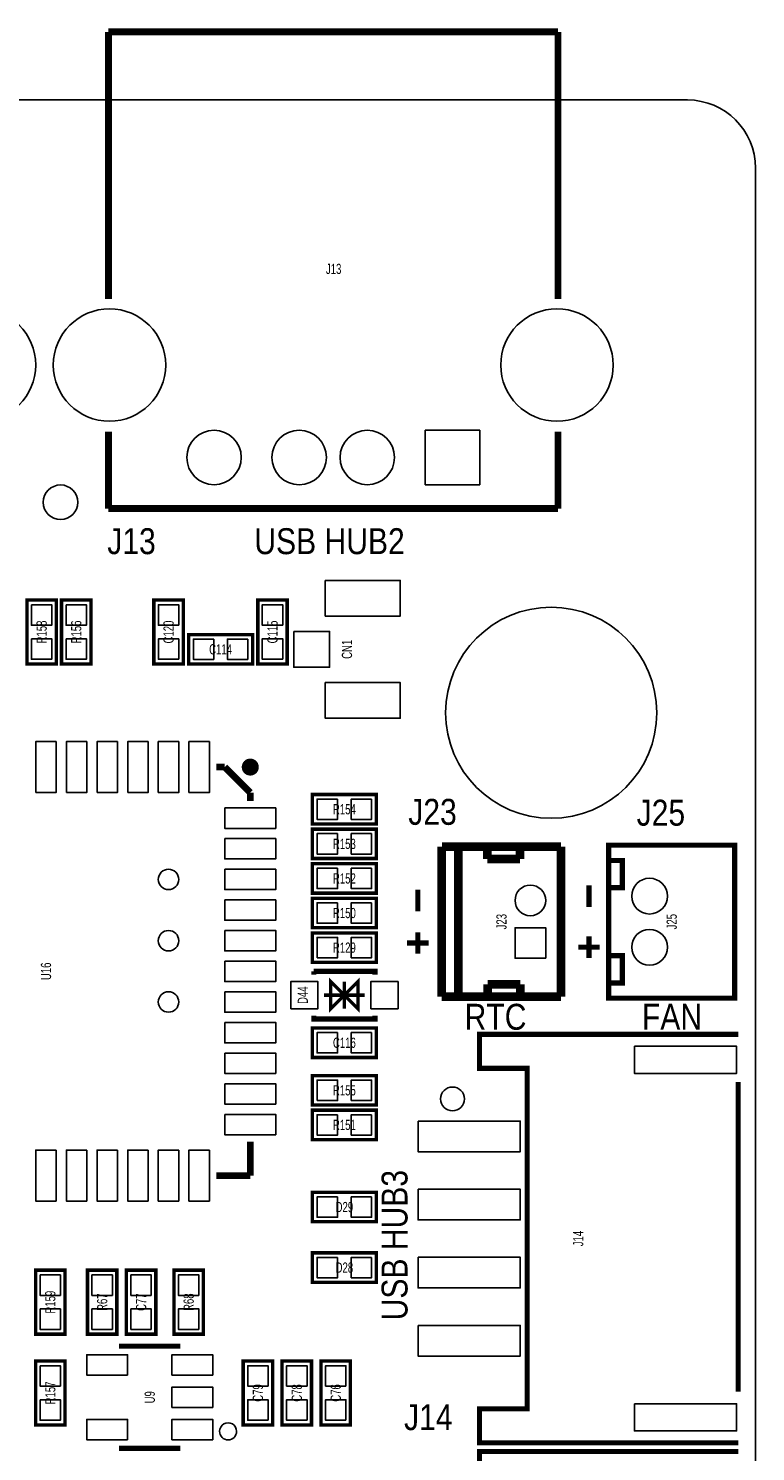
# Model space of a CAD drawing. Extents: x -1 to 129, y 0 to 82.
# Tile 7 of 7: x 108 to 129, y 39 to 81. Entities that reach past the tile are written whole.
import ezdxf
from ezdxf.enums import TextEntityAlignment as Align

# ---------------------------------------------------------------- set-up
doc = ezdxf.new("R2010")
doc.units = 0
for name, color, linetype in [('BG_OUTLINE', 3, 'CONTINUOUS'), ('BG_SILKSCREEN_TOP', 7, 'CONTINUOUS'), ('PG_SILKSCREEN_TOP', 253, 'CONTINUOUS'), ('PIN_TOP', 92, 'CONTINUOUS'), ('RD_SILKSCREEN_TOP', 7, 'CONTINUOUS')]:
    doc.layers.add(name, color=color, linetype=linetype)

msp = doc.modelspace()

# ---------------------------------------------------------------- linework, layer by layer
at = {"layer": 'BG_OUTLINE'}
msp.add_lwpolyline([(1.999996, 78.999994), (24.356873, 78.999994), (24.356873, 70.199987), (38.35687, 70.199987), (38.35687, 78.999994), (127.499999, 78.999994, -0.414213), (129.499995, 76.999998), (129.499995, 1.999996, -0.414212), (127.499999, 0), (1.999996, 0, -0.414212), (0, 1.999996), (0, 76.999998, -0.414213)], format="xyb", close=True, dxfattribs=at)
msp.add_lwpolyline([(38.35687, 78.999994), (127.499999, 78.999994, -0.414213), (129.499995, 76.999998), (129.499995, 1.999996)], format="xyb", dxfattribs=at)
at = {"layer": 'BG_SILKSCREEN_TOP', "const_width": 0.1524}
for points in [[(119.585994, 55.170603), (119.585994, 55.805603)], [(124.610089, 55.296587), (124.610089, 55.931587)], [(119.585994, 53.920415), (119.585994, 54.555415)], [(124.610089, 53.796413), (124.610089, 54.431413)], [(119.268494, 54.237915), (119.903494, 54.237915)], [(124.292589, 54.113913), (124.927589, 54.113913)]]:
    msp.add_lwpolyline(points, dxfattribs=at)
at = {"layer": 'PG_SILKSCREEN_TOP'}
for points, const_width in [([(110.499906, 81.000092), (110.499906, 73.151009)], 0.199898), ([(123.700286, 81.000092), (110.499906, 81.000092)], 0.199898), ([(123.700286, 81.000092), (123.700286, 73.151009)], 0.199898), ([(110.499906, 69.255996), (110.499906, 66.999891)], 0.199898), ([(123.700286, 69.255996), (123.700286, 66.999891)], 0.199898), ([(123.700286, 66.999891), (110.499906, 66.999891)], 0.199898), ([(108.968794, 64.3128), (108.968794, 62.4332), (108.105194, 62.4332), (108.105194, 64.3128), (108.968794, 64.3128)], 0.1016), ([(109.984794, 64.3128), (109.984794, 62.4332), (109.121194, 62.4332), (109.121194, 64.3128), (109.984794, 64.3128)], 0.1016), ([(111.832136, 62.432184), (111.832136, 64.311784), (112.695736, 64.311784), (112.695736, 62.432184), (111.832136, 62.432184)], 0.1016), ([(114.8842, 62.4332), (114.8842, 64.3128), (115.7478, 64.3128), (115.7478, 62.4332), (114.8842, 62.4332)], 0.1016), ([(114.7318, 62.4332), (112.8522, 62.4332), (112.8522, 63.2968), (114.7318, 63.2968), (114.7318, 62.4332)], 0.1016), ([(113.913895, 59.405037), (113.663984, 59.405037)], 0.199898), ([(114.663982, 58.65495), (113.913895, 59.405037)], 0.199898), ([(114.663982, 58.405039), (114.663982, 58.65495)], 0.199898), ([(118.366794, 57.7342), (116.487194, 57.7342), (116.487194, 58.5978), (118.366794, 58.5978), (118.366794, 57.7342)], 0.1016), ([(118.366794, 56.7182), (116.487194, 56.7182), (116.487194, 57.5818), (118.366794, 57.5818), (118.366794, 56.7182)], 0.1016), ([(120.288101, 52.663115), (120.288101, 57.063107)], 0.254), ([(120.290082, 57.065901), (123.789999, 57.065901)], 0.254), ([(120.777305, 52.663115), (120.777483, 57.063107)], 0.254), ([(121.6279, 56.703011), (121.6279, 57.063716)], 0.254), ([(122.587487, 56.702706), (122.587995, 57.023)], 0.254), ([(123.787891, 52.663115), (123.787891, 57.063107)], 0.254), ([(125.188193, 52.614093), (125.188193, 57.113907), (128.888185, 57.113907), (128.888185, 52.614093), (125.188193, 52.614093)], 0.150089), ([(118.366794, 55.7022), (116.487194, 55.7022), (116.487194, 56.5658), (118.366794, 56.5658), (118.366794, 55.7022)], 0.1016), ([(122.587487, 56.702706), (121.6279, 56.703011)], 0.254), ([(125.188193, 56.664098), (125.587989, 56.664098), (125.587989, 55.863998), (125.188193, 55.863998)], 0.150089), ([(118.366794, 54.6862), (116.487194, 54.6862), (116.487194, 55.5498), (118.366794, 55.5498), (118.366794, 54.6862)], 0.1016), ([(116.487194, 54.5338), (118.366794, 54.5338), (118.366794, 53.6702), (116.487194, 53.6702), (116.487194, 54.5338)], 0.1016), ([(125.188193, 53.063902), (125.587989, 53.063902), (125.587989, 53.864002), (125.188193, 53.864002)], 0.150089), ([(116.526996, 53.404999), (118.326992, 53.404999), (118.326992, 53.304999)], 0.150012), ([(116.526996, 53.404999), (116.526996, 53.304999)], 0.150012), ([(117.426994, 52.705), (117.026995, 52.305001), (117.026995, 53.104999), (117.426994, 52.705), (117.826993, 53.104999), (117.826993, 52.305001), (117.426994, 52.705)], 0.1), ([(117.426994, 52.305001), (117.426994, 53.104999)], 0.1), ([(121.638289, 53.022805), (122.597901, 53.023008)], 0.254), ([(121.638289, 52.662099), (121.638289, 53.022805)], 0.254), ([(122.598383, 52.702714), (122.597901, 53.023008)], 0.254), ([(116.826995, 52.705), (118.026993, 52.705)], 0.1), ([(123.787891, 52.663115), (120.288101, 52.663115)], 0.254), ([(116.526996, 52.105001), (116.526996, 52.005001), (118.326992, 52.005001), (118.326992, 52.105001)], 0.150012), ([(118.366794, 50.8762), (116.487194, 50.8762), (116.487194, 51.7398), (118.366794, 51.7398), (118.366794, 50.8762)], 0.1016), ([(128.992122, 51.555904), (121.392112, 51.555904), (121.392112, 50.555906), (122.792109, 50.555906), (122.792109, 40.555901), (121.392112, 40.555901), (121.392112, 39.555903), (128.992122, 39.555903)], 0.150012), ([(116.487194, 50.3428), (118.366794, 50.3428), (118.366794, 49.4792), (116.487194, 49.4792), (116.487194, 50.3428)], 0.1016), ([(128.992122, 50.155907), (128.992122, 41.0559)], 0.150012), ([(118.366794, 48.4632), (116.487194, 48.4632), (116.487194, 49.3268), (118.366794, 49.3268), (118.366794, 48.4632)], 0.1016), ([(114.663982, 47.405061), (114.663982, 48.405059)], 0.199898), ([(113.663984, 47.405061), (114.663982, 47.405061)], 0.199898), ([(118.366794, 46.0502), (116.487194, 46.0502), (116.487194, 46.9138), (118.366794, 46.9138), (118.366794, 46.0502)], 0.1016), ([(118.366794, 44.2722), (116.487194, 44.2722), (116.487194, 45.1358), (118.366794, 45.1358), (118.366794, 44.2722)], 0.1016), ([(109.222794, 44.6278), (109.222794, 42.7482), (108.359194, 42.7482), (108.359194, 44.6278), (109.222794, 44.6278)], 0.1016), ([(110.746794, 44.6278), (110.746794, 42.7482), (109.883194, 42.7482), (109.883194, 44.6278), (110.746794, 44.6278)], 0.1016), ([(111.026194, 42.7482), (111.026194, 44.6278), (111.889794, 44.6278), (111.889794, 42.7482), (111.026194, 42.7482)], 0.1016), ([(112.423194, 42.7482), (112.423194, 44.6278), (113.286794, 44.6278), (113.286794, 42.7482), (112.423194, 42.7482)], 0.1016), ([(110.811996, 42.393997), (112.611992, 42.393997)], 0.150012), ([(109.222794, 41.9608), (109.222794, 40.0812), (108.359194, 40.0812), (108.359194, 41.9608), (109.222794, 41.9608)], 0.1016), ([(114.455194, 40.0812), (114.455194, 41.9608), (115.318794, 41.9608), (115.318794, 40.0812), (114.455194, 40.0812)], 0.1016), ([(115.598194, 40.0812), (115.598194, 41.9608), (116.461794, 41.9608), (116.461794, 40.0812), (115.598194, 40.0812)], 0.1016), ([(116.741194, 40.0812), (116.741194, 41.9608), (117.604794, 41.9608), (117.604794, 40.0812), (116.741194, 40.0812)], 0.1016), ([(112.611992, 39.394003), (110.811996, 39.394003)], 0.150012), ([(128.992122, 39.301903), (121.392112, 39.301903), (121.392112, 38.301905), (122.792109, 38.301905), (122.792109, 28.301899), (121.392112, 28.301899), (121.392112, 27.301901), (128.992122, 27.301901)], 0.150012)]:
    msp.add_lwpolyline(points, dxfattribs=dict(at, const_width=const_width))
at = {"layer": 'PG_SILKSCREEN_TOP', "const_width": 0.249911}
msp.add_lwpolyline([(114.788975, 59.405037, 1), (114.538989, 59.405037, 1), (114.788975, 59.405037)], format="xyb", dxfattribs=at)
at = {"layer": 'PG_SILKSCREEN_TOP'}
for points in [[(120.952006, 49.657, 1), (120.251989, 49.656983, 1)], [(114.261976, 39.894002, 1), (113.762012, 39.893998, 1)]]:
    msp.add_lwpolyline(points, format="xyb", close=True, dxfattribs=at)
at = {"layer": 'PIN_TOP'}
for points in [[(121.400138, 69.299938), (121.400138, 67.700042), (119.800243, 67.700042), (119.800243, 69.299938)], [(116.865248, 64.889088), (119.065142, 64.889088), (119.065142, 63.839077), (116.865248, 63.839077)], [(108.237299, 64.172592), (108.836689, 64.172592), (108.836689, 63.573203), (108.237299, 63.573203)], [(109.253299, 64.172592), (109.852689, 64.172592), (109.852689, 63.573203), (109.253299, 63.573203)], [(112.563631, 63.572187), (111.964241, 63.572187), (111.964241, 64.171576), (112.563631, 64.171576)], [(115.615695, 63.573203), (115.016305, 63.573203), (115.016305, 64.172592), (115.615695, 64.172592)], [(108.237299, 63.172797), (108.836689, 63.172797), (108.836689, 62.573408), (108.237299, 62.573408)], [(109.253299, 63.172797), (109.852689, 63.172797), (109.852689, 62.573408), (109.253299, 62.573408)], [(112.563631, 62.572392), (111.964241, 62.572392), (111.964241, 63.171781), (112.563631, 63.171781)], [(113.591797, 63.164695), (113.591797, 62.565305), (112.992408, 62.565305), (112.992408, 63.164695)], [(114.591592, 63.164695), (114.591592, 62.565305), (113.992203, 62.565305), (113.992203, 63.164695)], [(115.615695, 62.573408), (115.016305, 62.573408), (115.016305, 63.172797), (115.615695, 63.172797)], [(115.940091, 63.388989), (116.990101, 63.388989), (116.990101, 62.338979), (115.940091, 62.338979)], [(116.865248, 61.888891), (119.065142, 61.888891), (119.065142, 60.83888), (116.865248, 60.83888)], [(108.364045, 58.654975), (108.364045, 60.155074), (108.963943, 60.155074), (108.963943, 58.654975)], [(109.263942, 58.654975), (109.263942, 60.155074), (109.863839, 60.155074), (109.863839, 58.654975)], [(110.164143, 58.654975), (110.164143, 60.155074), (110.764041, 60.155074), (110.764041, 58.654975)], [(111.06404, 58.654975), (111.06404, 60.155074), (111.663937, 60.155074), (111.663937, 58.654975)], [(111.963937, 58.654975), (111.963937, 60.155074), (112.563834, 60.155074), (112.563834, 58.654975)], [(112.864138, 58.654975), (112.864138, 60.155074), (113.464035, 60.155074), (113.464035, 58.654975)], [(113.913933, 58.205091), (115.414031, 58.205091), (115.414031, 57.605193), (113.913933, 57.605193)], [(117.226791, 58.465695), (117.226791, 57.866305), (116.627402, 57.866305), (116.627402, 58.465695)], [(118.226586, 58.465695), (118.226586, 57.866305), (117.627197, 57.866305), (117.627197, 58.465695)], [(113.913933, 57.304889), (115.414031, 57.304889), (115.414031, 56.704992), (113.913933, 56.704992)], [(117.226791, 57.449695), (117.226791, 56.850305), (116.627402, 56.850305), (116.627402, 57.449695)], [(118.226586, 57.449695), (118.226586, 56.850305), (117.627197, 56.850305), (117.627197, 57.449695)], [(117.226791, 56.433695), (117.226791, 55.834305), (116.627402, 55.834305), (116.627402, 56.433695)], [(118.226586, 56.433695), (118.226586, 55.834305), (117.627197, 55.834305), (117.627197, 56.433695)], [(113.913933, 56.404993), (115.414031, 56.404993), (115.414031, 55.805095), (113.913933, 55.805095)], [(113.913933, 55.505096), (115.414031, 55.505096), (115.414031, 54.905199), (113.913933, 54.905199)], [(117.226791, 55.417695), (117.226791, 54.818305), (116.627402, 54.818305), (116.627402, 55.417695)], [(118.226586, 55.417695), (118.226586, 54.818305), (117.627197, 54.818305), (117.627197, 55.417695)], [(113.913933, 54.604895), (115.414031, 54.604895), (115.414031, 54.004997), (113.913933, 54.004997)], [(116.627402, 53.802305), (116.627402, 54.401695), (117.226791, 54.401695), (117.226791, 53.802305)], [(117.627197, 53.802305), (117.627197, 54.401695), (118.226586, 54.401695), (118.226586, 53.802305)], [(123.337942, 53.787967), (122.438046, 53.787967), (122.438046, 54.687864), (123.337942, 54.687864)], [(113.913933, 53.704998), (115.414031, 53.704998), (115.414031, 53.105101), (113.913933, 53.105101)], [(115.85194, 52.30495), (115.85194, 53.10505), (116.65204, 53.10505), (116.65204, 52.30495)], [(118.201948, 52.30495), (118.201948, 53.10505), (119.002048, 53.10505), (119.002048, 52.30495)], [(113.913933, 52.805101), (115.414031, 52.805101), (115.414031, 52.205204), (113.913933, 52.205204)], [(113.913933, 51.9049), (115.414031, 51.9049), (115.414031, 51.305003), (113.913933, 51.305003)], [(117.226791, 51.607695), (117.226791, 51.008305), (116.627402, 51.008305), (116.627402, 51.607695)], [(118.226586, 51.607695), (118.226586, 51.008305), (117.627197, 51.008305), (117.627197, 51.607695)], [(113.913933, 51.005003), (115.414031, 51.005003), (115.414031, 50.405106), (113.913933, 50.405106)], [(125.942141, 51.205943), (128.942135, 51.205943), (128.942135, 50.405843), (125.942141, 50.405843)], [(116.627402, 49.611305), (116.627402, 50.210695), (117.226791, 50.210695), (117.226791, 49.611305)], [(117.627197, 49.611305), (117.627197, 50.210695), (118.226586, 50.210695), (118.226586, 49.611305)], [(113.913933, 50.105107), (115.414031, 50.105107), (115.414031, 49.50521), (113.913933, 49.50521)], [(113.913933, 49.204905), (115.414031, 49.204905), (115.414031, 48.605008), (113.913933, 48.605008)], [(117.226791, 49.194695), (117.226791, 48.595305), (116.627402, 48.595305), (116.627402, 49.194695)], [(118.226586, 49.194695), (118.226586, 48.595305), (117.627197, 48.595305), (117.627197, 49.194695)], [(119.592141, 49.005833), (122.592135, 49.005833), (122.592135, 48.105936), (119.592141, 48.105936)], [(108.963943, 48.155111), (108.963943, 46.655012), (108.364045, 46.655012), (108.364045, 48.155111)], [(109.863839, 48.155111), (109.863839, 46.655012), (109.263942, 46.655012), (109.263942, 48.155111)], [(110.764041, 48.155111), (110.764041, 46.655012), (110.164143, 46.655012), (110.164143, 48.155111)], [(111.663937, 48.155111), (111.663937, 46.655012), (111.06404, 46.655012), (111.06404, 48.155111)], [(112.563834, 48.155111), (112.563834, 46.655012), (111.963937, 46.655012), (111.963937, 48.155111)], [(113.464035, 48.155111), (113.464035, 46.655012), (112.864138, 46.655012), (112.864138, 48.155111)], [(119.592141, 47.005837), (122.592135, 47.005837), (122.592135, 46.10594), (119.592141, 46.10594)], [(117.226791, 46.781695), (117.226791, 46.182305), (116.627402, 46.182305), (116.627402, 46.781695)], [(118.226586, 46.781695), (118.226586, 46.182305), (117.627197, 46.182305), (117.627197, 46.781695)], [(117.226791, 45.003695), (117.226791, 44.404305), (116.627402, 44.404305), (116.627402, 45.003695)], [(118.226586, 45.003695), (118.226586, 44.404305), (117.627197, 44.404305), (117.627197, 45.003695)], [(119.592141, 45.005841), (122.592135, 45.005841), (122.592135, 44.105944), (119.592141, 44.105944)], [(108.491299, 44.487592), (109.090689, 44.487592), (109.090689, 43.888203), (108.491299, 43.888203)], [(110.015299, 44.487592), (110.614689, 44.487592), (110.614689, 43.888203), (110.015299, 43.888203)], [(111.757689, 43.888203), (111.158299, 43.888203), (111.158299, 44.487592), (111.757689, 44.487592)], [(113.154689, 43.888203), (112.555299, 43.888203), (112.555299, 44.487592), (113.154689, 44.487592)], [(108.491299, 43.487797), (109.090689, 43.487797), (109.090689, 42.888408), (108.491299, 42.888408)], [(110.015299, 43.487797), (110.614689, 43.487797), (110.614689, 42.888408), (110.015299, 42.888408)], [(111.757689, 42.888408), (111.158299, 42.888408), (111.158299, 43.487797), (111.757689, 43.487797)], [(113.154689, 42.888408), (112.555299, 42.888408), (112.555299, 43.487797), (113.154689, 43.487797)], [(119.592141, 43.005845), (122.592135, 43.005845), (122.592135, 42.105948), (119.592141, 42.105948)], [(108.491299, 41.820592), (109.090689, 41.820592), (109.090689, 41.221203), (108.491299, 41.221203)], [(111.061437, 41.544316), (109.862531, 41.544316), (109.862531, 42.143705), (111.061437, 42.143705)], [(113.561457, 41.544316), (112.362552, 41.544316), (112.362552, 42.143705), (113.561457, 42.143705)], [(115.186689, 41.221203), (114.587299, 41.221203), (114.587299, 41.820592), (115.186689, 41.820592)], [(116.329689, 41.221203), (115.730299, 41.221203), (115.730299, 41.820592), (116.329689, 41.820592)], [(117.472689, 41.221203), (116.873299, 41.221203), (116.873299, 41.820592), (117.472689, 41.820592)], [(113.561457, 40.594305), (112.362552, 40.594305), (112.362552, 41.193695), (113.561457, 41.193695)], [(108.491299, 40.820797), (109.090689, 40.820797), (109.090689, 40.221408), (108.491299, 40.221408)], [(115.186689, 40.221408), (114.587299, 40.221408), (114.587299, 40.820797), (115.186689, 40.820797)], [(116.329689, 40.221408), (115.730299, 40.221408), (115.730299, 40.820797), (116.329689, 40.820797)], [(117.472689, 40.221408), (116.873299, 40.221408), (116.873299, 40.820797), (117.472689, 40.820797)], [(125.942141, 40.705938), (128.942135, 40.705938), (128.942135, 39.905838), (125.942141, 39.905838)], [(111.061437, 39.644295), (109.862531, 39.644295), (109.862531, 40.243684), (111.061437, 40.243684)], [(113.561457, 39.644295), (112.362552, 39.644295), (112.362552, 40.243684), (113.561457, 40.243684)]]:
    msp.add_lwpolyline(points, close=True, dxfattribs=at)
for centre, radius in [((106.712233, 71.214082), 1.649997), ((110.529903, 71.214082), 1.649997), ((123.670289, 71.214082), 1.649997), ((113.600001, 68.49999), 0.799948), ((116.100098, 68.49999), 0.799948), ((118.100094, 68.49999), 0.799948), ((109.093, 67.183), 0.508), ((123.500134, 60.999878), 3.099956), ((112.263885, 56.105044), 0.299949), ((126.388089, 55.614087), 0.525005), ((122.887994, 55.488103), 0.449948), ((112.263885, 54.304946), 0.299949), ((126.388089, 54.113913), 0.525005), ((112.263885, 52.505153), 0.299949)]:
    msp.add_circle(centre, radius, dxfattribs=at)

# ---------------------------------------------------------------- texts
at = {"layer": 'BG_SILKSCREEN_TOP', "width": 0.866667}
for s, p in [('J13', (110.4646, 65.659)), ('USB HUB2', (114.7826, 65.659)), ('J23', (119.3038, 57.7088)), ('J25', (126.0094, 57.6834)), ('RTC', (120.957594, 51.689)), ('FAN', (126.164594, 51.689)), ('J14', (119.179594, 39.9288))]:
    msp.add_text(s, height=0.762, dxfattribs=at).set_placement(p)
msp.add_text('USB HUB3', height=0.762, rotation=90, dxfattribs=at).set_placement((119.281194, 43.1546))
at = {"layer": 'RD_SILKSCREEN_TOP', "width": 0.700025}
for s, p in [('J13', (117.112796, 73.887178)), ('C114', (113.792, 62.715013)), ('R154', (117.426994, 58.016013)), ('R153', (117.426994, 57.000013)), ('R152', (117.426994, 55.984013)), ('R150', (117.426994, 54.967988)), ('R129', (117.426994, 53.951988)), ('C116', (117.426994, 51.157988)), ('R155', (117.426994, 49.760988)), ('R151', (117.426994, 48.744988)), ('D29', (117.426994, 46.331988)), ('D28', (117.426994, 44.553988))]:
    msp.add_text(s, height=0.299999, dxfattribs=at).set_placement(p, align=Align.CENTER)
for s, p in [('R158', (108.686981, 63.372873)), ('R156', (109.702981, 63.372873)), ('C120', (112.413923, 63.371857)), ('C115', (115.465987, 63.372873)), ('CN1', (117.6528, 62.863857)), ('J23', (122.189037, 54.863873)), ('J25', (127.188189, 54.863873)), ('U16', (108.813981, 53.404922)), ('D44', (116.354987, 52.705)), ('J14', (124.442093, 45.555789)), ('R159', (108.940981, 43.687873)), ('R67', (110.464981, 43.687873)), ('C77', (111.607981, 43.687873)), ('R68', (113.004981, 43.687873)), ('R157', (108.940981, 41.020873)), ('U9', (111.861981, 40.893873)), ('C79', (115.036981, 41.020873)), ('C78', (116.179981, 41.020873)), ('C76', (117.322981, 41.020873))]:
    msp.add_text(s, height=0.299999, rotation=90, dxfattribs=at).set_placement(p, align=Align.CENTER)

doc.saveas('drawing.dxf')
